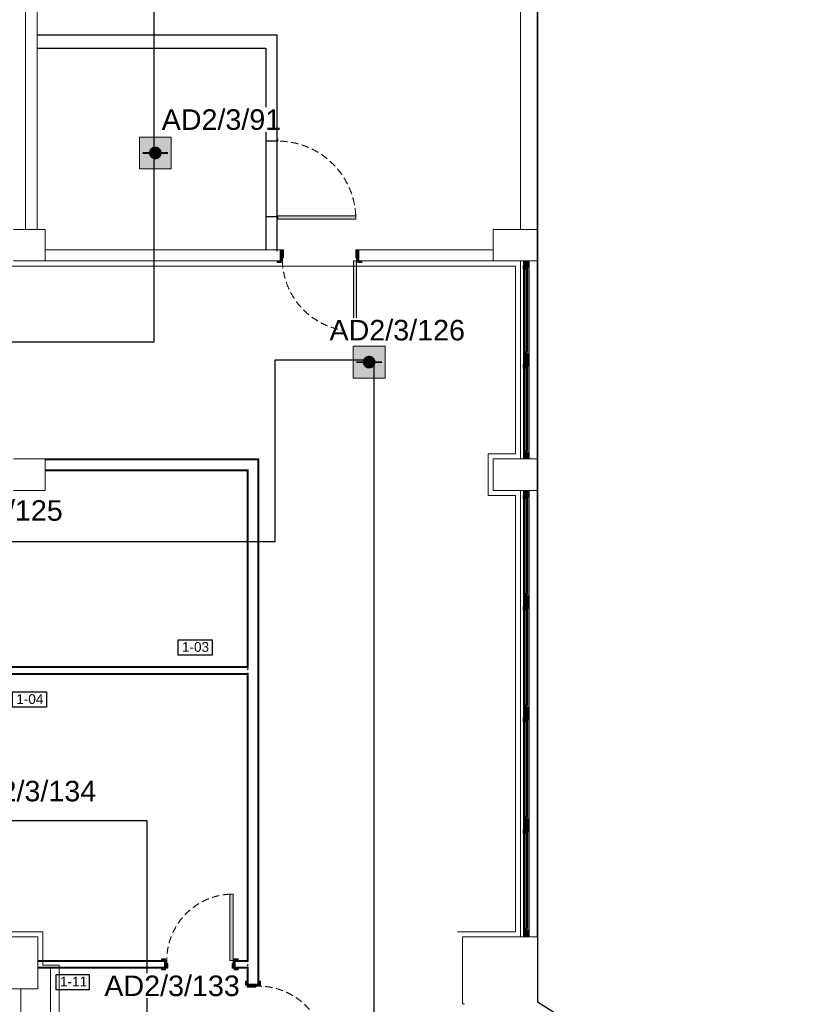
# Model space of a CAD drawing. Header units: millimetres. Extents: x -197461 to 862495, y -970068 to 63888.
# Tile 96 of 253: x -85600 to -77535, y -517800 to -507653. Entities that reach past the tile are written whole.
import ezdxf

# ---------------------------------------------------------------- set-up
doc = ezdxf.new("R2010")
doc.units = ezdxf.units.MM
doc.linetypes.add('Dashed', pattern=[112.5, 75, -37.5])
doc.linetypes.add('Hidden Line', pattern=[195.611112, 141.111112, -54.5])
doc.layers.get('0').update_dxf_attribs({"linetype": 'CONTINUOUS'})
for name, color, linetype in [('_Logi', 7, 'CONTINUOUS'), ('demont', 7, 'CONTINUOUS'), ('Durvis', 7, 'CONTINUOUS'), ('esoshas', 7, 'CONTINUOUS'), ('explikaacija#1_Pen_No__1_Pen_No__7', 7, 'CONTINUOUS'), ('Jaunas-W112', 7, 'CONTINUOUS'), ('PDF_Images', 7, 'CONTINUOUS'), ('UAS', 240, 'CONTINUOUS')]:
    doc.layers.add(name, color=color, linetype=linetype)
doc.styles.add('ARIAL', font='arialbd.ttf')
doc.styles.add('GENERATED_STYLE_1', font='arial.ttf')
doc.linetypes.add('Symbol-000', pattern='A,0,[2,AR-21.Shx,S=4.563492,R=0,X=0,Y=0],-625,0', length=625)
pattern_1 = [(225, (-87527.377, -519481.053), (21.47837, -21.47837), []), (315, (-87527.377, -519481.053), (-21.47837, -21.47837), [])]

# ---------------------------------------------------------------- blocks, each defined once
blk = doc.blocks.new('AD-proj')
at = {"lineweight": 5}
blk.add_lwpolyline([(-250, -250), (250, -250), (250, 250), (-250, 250)], close=True, dxfattribs=at)
at = {"const_width": 30}
blk.add_lwpolyline([(-200, 0), (200, 0)], dxfattribs=at)
at = {"const_width": 100}
blk.add_lwpolyline([(-50, 0, 1), (50, 0, 1)], format="xyb", close=True, dxfattribs=at)

msp = doc.modelspace()

# ---------------------------------------------------------------- hatches: boundary and pattern name
at = {"layer": '_Logi', "linetype": 'Continuous'}
for points in [[(-80389.25922, -510183.72068), (-80409.50922, -510183.72068), (-80409.50922, -510224.22068), (-80369.00922, -510224.22068), (-80369.00922, -510183.72068)], [(-80389.25922, -511115.2207), (-80369.00922, -511115.2207), (-80369.00922, -511074.7207), (-80409.50922, -511074.7207), (-80409.50922, -511115.2207)], [(-80389.25922, -511204.3207), (-80409.50922, -511204.3207), (-80409.50922, -511244.8207), (-80369.00922, -511244.8207), (-80369.00922, -511204.3207)], [(-80389.25922, -512135.82071), (-80369.00922, -512135.82071), (-80369.00922, -512095.32071), (-80409.50922, -512095.32071), (-80409.50922, -512135.82071)], [(-80389.25922, -512548.92071), (-80409.50922, -512548.92071), (-80409.50922, -512589.42071), (-80369.00922, -512589.42071), (-80369.00922, -512548.92071)], [(-80389.25922, -513610.02071), (-80369.00922, -513610.02071), (-80369.00922, -513569.52071), (-80409.50922, -513569.52071), (-80409.50922, -513610.02071)], [(-80389.25922, -513699.12071), (-80409.50922, -513699.12071), (-80409.50922, -513739.62071), (-80369.00922, -513739.62071), (-80369.00922, -513699.12071)], [(-80389.25922, -514760.22071), (-80369.00922, -514760.22071), (-80369.00922, -514719.72071), (-80409.50922, -514719.72071), (-80409.50922, -514760.22071)], [(-80389.25922, -514849.32071), (-80409.50922, -514849.32071), (-80409.50922, -514889.82071), (-80369.00922, -514889.82071), (-80369.00922, -514849.32071)], [(-80389.25922, -515910.42071), (-80369.00922, -515910.42071), (-80369.00922, -515869.92071), (-80409.50922, -515869.92071), (-80409.50922, -515910.42071)], [(-80389.25922, -515999.52071), (-80409.50922, -515999.52071), (-80409.50922, -516040.02071), (-80369.00922, -516040.02071), (-80369.00922, -515999.52071)], [(-80389.25922, -517060.62071), (-80369.00922, -517060.62071), (-80369.00922, -517020.12071), (-80409.50922, -517020.12071), (-80409.50922, -517060.62071)]]:
    msp.add_hatch(color=7, dxfattribs=at).paths.add_polyline_path(points, flags=0)
at = {"layer": 'Durvis', "linetype": 'Continuous', "lineweight": 0}
for points in [[(-82941.3959, -509709.52478), (-82136.2559, -509709.52478), (-82136.2559, -509672.98648), (-82941.3959, -509672.98648)], [(-82915.23083, -510025.77068), (-82915.23083, -510139.17068), (-82892.55083, -510139.17068), (-82892.55083, -510106.77068), (-82882.83083, -510106.77068), (-82882.83083, -510025.77068)], [(-82105.23083, -510139.17068), (-82105.23083, -510025.77068), (-82137.63083, -510025.77068), (-82137.63083, -510106.77068), (-82127.91083, -510106.77068), (-82127.91083, -510139.17068)], [(-82904.70083, -510139.17068), (-82945.20083, -510139.17068), (-82945.20083, -510154.56068), (-82904.70083, -510154.56068)], [(-82127.91083, -510139.17068), (-82160.31083, -510139.17068), (-82160.31083, -510863.31068), (-82127.91083, -510863.31068)], [(-82115.76083, -510154.56068), (-82075.26083, -510154.56068), (-82075.26083, -510139.17068), (-82115.76083, -510139.17068)], [(-80348.75922, -510139.17068), (-80409.50922, -510139.17068), (-80409.50922, -510179.22185), (-80365.63242, -510179.22185), (-80365.63242, -510183.72068), (-80365.63242, -510203.97068), (-80348.75922, -510203.97068)], [(-80348.75922, -511159.7707), (-80348.75922, -511094.9707), (-80365.63242, -511094.9707), (-80365.63242, -511115.2207), (-80365.63242, -511119.71954), (-80409.50922, -511119.71954), (-80409.50922, -511159.7707)], [(-80348.75922, -511159.7707), (-80409.50922, -511159.7707), (-80409.50922, -511199.82186), (-80365.63242, -511199.82186), (-80365.63242, -511204.3207), (-80365.63242, -511224.5707), (-80348.75922, -511224.5707)], [(-80348.75922, -512180.37071), (-80348.75922, -512115.57071), (-80365.63242, -512115.57071), (-80365.63242, -512135.82071), (-80365.63242, -512140.31955), (-80409.50922, -512140.31955), (-80409.50922, -512180.37071)], [(-80348.75922, -512504.37071), (-80409.50922, -512504.37071), (-80409.50922, -512544.42187), (-80365.63242, -512544.42187), (-80365.63242, -512548.92071), (-80365.63242, -512569.17071), (-80348.75922, -512569.17071)], [(-80348.75922, -513654.57071), (-80348.75922, -513589.77071), (-80365.63242, -513589.77071), (-80365.63242, -513610.02071), (-80365.63242, -513614.51955), (-80409.50922, -513614.51955), (-80409.50922, -513654.57071)], [(-80348.75922, -513654.57071), (-80409.50922, -513654.57071), (-80409.50922, -513694.62187), (-80365.63242, -513694.62187), (-80365.63242, -513699.12071), (-80365.63242, -513719.37071), (-80348.75922, -513719.37071)], [(-80348.75922, -514804.77071), (-80348.75922, -514739.97071), (-80365.63242, -514739.97071), (-80365.63242, -514760.22071), (-80365.63242, -514764.71955), (-80409.50922, -514764.71955), (-80409.50922, -514804.77071)], [(-80348.75922, -514804.77071), (-80409.50922, -514804.77071), (-80409.50922, -514844.82187), (-80365.63242, -514844.82187), (-80365.63242, -514849.32071), (-80365.63242, -514869.57071), (-80348.75922, -514869.57071)], [(-80348.75922, -515954.97071), (-80348.75922, -515890.17071), (-80365.63242, -515890.17071), (-80365.63242, -515910.42071), (-80365.63242, -515914.91955), (-80409.50922, -515914.91955), (-80409.50922, -515954.97071)], [(-80348.75922, -515954.97071), (-80409.50922, -515954.97071), (-80409.50922, -515995.02187), (-80365.63242, -515995.02187), (-80365.63242, -515999.52071), (-80365.63242, -516019.77071), (-80348.75922, -516019.77071)], [(-83400.83922, -517348.1707), (-83400.83922, -516664.5307), (-83433.23922, -516664.5307), (-83433.23922, -517348.1707)], [(-80348.75922, -517105.17071), (-80348.75922, -517040.37071), (-80365.63242, -517040.37071), (-80365.63242, -517060.62071), (-80365.63242, -517065.11955), (-80409.50922, -517065.11955), (-80409.50922, -517105.17071)], [(-84096.62922, -517348.1707), (-84096.62922, -517332.7807), (-84137.12922, -517332.7807), (-84137.12922, -517348.1707)], [(-84107.15922, -517429.1707), (-84074.75922, -517429.1707), (-84074.75922, -517380.5707), (-84084.47922, -517380.5707), (-84084.47922, -517348.1707), (-84107.15922, -517348.1707)], [(-83378.15922, -517348.1707), (-83400.83922, -517348.1707), (-83400.83922, -517380.5707), (-83410.55922, -517380.5707), (-83410.55922, -517429.1707), (-83378.15922, -517429.1707)], [(-83388.68922, -517332.7807), (-83388.68922, -517348.1707), (-83348.18922, -517348.1707), (-83348.18922, -517332.7807)], [(-84096.62922, -517444.5607), (-84096.62922, -517429.1707), (-84137.12922, -517429.1707), (-84137.12922, -517444.5607)], [(-83388.68922, -517429.1707), (-83388.68922, -517444.5607), (-83348.18922, -517444.5607), (-83348.18922, -517429.1707)], [(-83272.04922, -517601.7007), (-83256.65922, -517601.7007), (-83256.65922, -517561.2007), (-83272.04922, -517561.2007)], [(-83256.65922, -517591.1707), (-83256.65922, -517623.5707), (-83167.55922, -517623.5707), (-83167.55922, -517613.8507), (-83135.15922, -517613.8507), (-83135.15922, -517591.1707)], [(-83135.15922, -517601.7007), (-83119.76922, -517601.7007), (-83119.76922, -517561.2007), (-83135.15922, -517561.2007)]]:
    msp.add_hatch(color=7, dxfattribs=at).paths.add_polyline_path(points, flags=0)
at = {"layer": 'Jaunas-W112', "linetype": 'Continuous', "lineweight": 0}
for points in [[(-83135.15922, -512180.37071), (-85338.35921, -512180.37071), (-85338.35921, -512190.49571), (-83145.28422, -512190.49571)], [(-83135.15922, -517591.1707), (-83135.15922, -512180.37071), (-83145.28422, -512190.49571), (-83145.28422, -517591.1707)], [(-85338.35921, -512301.87071), (-83256.65922, -512301.87071), (-83246.53422, -512291.74571), (-85338.35921, -512291.74571)], [(-83246.53422, -514318.77071), (-83246.53422, -512291.74571), (-83256.65922, -512301.87071), (-83256.65922, -514318.77071)], [(-83256.65922, -514318.77071), (-88521.65921, -514318.77071), (-88511.53421, -514328.89571), (-83256.65922, -514328.89571)], [(-83246.53422, -514328.89571), (-83246.53422, -514318.77071), (-83256.65922, -514318.77071), (-83256.65922, -514328.89571)], [(-86901.65921, -514399.77071), (-83256.65922, -514399.77071), (-83256.65922, -514389.64571), (-86901.65921, -514389.64571)], [(-83246.53422, -514399.77071), (-83246.53422, -514389.64571), (-83256.65922, -514389.64571), (-83256.65922, -514399.77071)], [(-83246.53422, -517348.1707), (-83246.53422, -514399.77071), (-83256.65922, -514399.77071), (-83256.65922, -517348.1707)], [(-84107.15922, -517348.17071), (-85411.25921, -517348.17071), (-85411.25921, -517358.29571), (-84107.15922, -517358.29571)], [(-83256.65922, -517348.1707), (-83378.15922, -517348.1707), (-83378.15922, -517358.2957), (-83256.65922, -517358.2957)], [(-83246.53422, -517358.2957), (-83246.53422, -517348.1707), (-83256.65922, -517348.1707), (-83256.65922, -517358.2957)], [(-85411.25921, -517429.17071), (-84107.15922, -517429.17071), (-84107.15922, -517419.04571), (-85411.25921, -517419.04571)], [(-83378.15922, -517429.1707), (-83256.65922, -517429.1707), (-83256.65922, -517419.0457), (-83378.15922, -517419.0457)], [(-83246.53422, -517429.1707), (-83246.53422, -517419.0457), (-83256.65922, -517419.0457), (-83256.65922, -517429.1707)], [(-83256.65922, -517429.1707), (-83256.65922, -517591.1707), (-83246.53422, -517591.1707), (-83246.53422, -517429.1707)]]:
    msp.add_hatch(color=7, dxfattribs=at).paths.add_polyline_path(points, flags=0)
h = msp.add_hatch(dxfattribs=at)
h.set_pattern_fill('CONCRETE_BLOCK', scale=0.81, angle=180, style=0, pattern_type=2)
h.set_pattern_definition(pattern_1)
h.paths.add_polyline_path([(-83246.53422, -514389.64571), (-83246.53422, -514328.89571), (-83256.65922, -514328.89571), (-83256.65922, -514389.64571)], flags=0)
h = msp.add_hatch(dxfattribs=at)
h.set_pattern_fill('CONCRETE_BLOCK', scale=0.81, angle=180, style=0, pattern_type=2)
h.set_pattern_definition(pattern_1)
h.paths.add_polyline_path([(-83246.53422, -517419.0457), (-83246.53422, -517358.2957), (-83256.65922, -517358.2957), (-83256.65922, -517419.0457)], flags=0)
at = {"layer": 'UAS', "lineweight": 50, "true_color": 0xffffff}
h = msp.add_hatch(color=7, dxfattribs=at)
h.dxf.hatch_style = 1
h.paths.add_polyline_path([(-84235.12388, -509026.26181), (-84169.65294, -509026.26181, 1)], flags=16)
h.paths.add_polyline_path([(-84038.71107, -509189.93915), (-84038.71107, -508862.58446), (-84366.06576, -508862.58446), (-84366.06576, -509189.93915)])
h = msp.add_hatch(color=7, dxfattribs=at)
h.dxf.hatch_style = 1
h.paths.add_polyline_path([(-82031.55536, -511182.23008), (-81966.08442, -511182.23008, 1)], flags=16)
h.paths.add_polyline_path([(-81835.14254, -511345.90743), (-81835.14254, -511018.55273), (-82162.49724, -511018.55273), (-82162.49724, -511345.90743)])

# ---------------------------------------------------------------- linework, layer by layer
at = {"color": 7, "linetype": 'Symbol-000', "lineweight": 0}
for p, q in [((-80490.36302, -510191.6745), (-105331.37526, -510191.6745)), ((-80490.36302, -512127.86691), (-80490.36302, -510191.6745)), ((-80773.86302, -512556.87449), (-80773.86302, -512127.86691)), ((-80773.86302, -512127.86691), (-80490.36302, -512127.86691)), ((-80490.36302, -512556.87449), (-80773.86302, -512556.87449)), ((-80490.36302, -517052.66693), (-80490.36302, -512556.87449)), ((-85362.6062, -517051.80864), (-85843.58006, -517051.80864)), ((-85362.6062, -517397.60685), (-85362.6062, -517051.80864)), ((-81089.76307, -517052.66693), (-80822.60918, -517052.66693)), ((-80822.60918, -517052.66693), (-80490.36302, -517052.66693)), ((-85194.68518, -517397.60685), (-85362.6062, -517397.60685)), ((-85194.68518, -517397.60685), (-85194.68518, -520049.66688))]:
    msp.add_line(p, q, dxfattribs=at)
at = {"layer": '_Logi', "color": 7, "linetype": 'Continuous'}
for p, q in [((-80409.50922, -510224.22068), (-80409.50922, -510183.72068)), ((-80409.50922, -510183.72068), (-80389.25922, -510183.72068)), ((-80389.25922, -510183.72068), (-80369.00922, -510183.72068)), ((-80369.00922, -510183.72068), (-80369.00922, -510224.22068)), ((-80348.75922, -512180.37071), (-80348.75922, -510139.17068)), ((-80369.00922, -510224.22068), (-80409.50922, -510224.22068)), ((-80409.50922, -510224.22068), (-80409.50922, -511074.7207)), ((-80397.35922, -511074.7207), (-80397.35922, -510224.22068)), ((-80381.15922, -511074.7207), (-80381.15922, -510224.22068)), ((-80369.00922, -510224.22068), (-80369.00922, -511074.7207)), ((-80369.00922, -511074.7207), (-80409.50922, -511074.7207)), ((-80409.50922, -511074.7207), (-80409.50922, -511115.2207)), ((-80369.00922, -511115.2207), (-80369.00922, -511074.7207)), ((-80409.50922, -511115.2207), (-80389.25922, -511115.2207)), ((-80409.50922, -511244.8207), (-80409.50922, -511204.3207)), ((-80409.50922, -511204.3207), (-80389.25922, -511204.3207)), ((-80389.25922, -511115.2207), (-80369.00922, -511115.2207)), ((-80389.25922, -511204.3207), (-80369.00922, -511204.3207)), ((-80369.00922, -511204.3207), (-80369.00922, -511244.8207)), ((-80369.00922, -511244.8207), (-80409.50922, -511244.8207)), ((-80409.50922, -511244.8207), (-80409.50922, -512095.32071)), ((-80397.35922, -512095.32071), (-80397.35922, -511244.8207)), ((-80381.15922, -512095.32071), (-80381.15922, -511244.8207)), ((-80369.00922, -511244.8207), (-80369.00922, -512095.32071)), ((-80369.00922, -512095.32071), (-80409.50922, -512095.32071)), ((-80409.50922, -512095.32071), (-80409.50922, -512135.82071)), ((-80369.00922, -512135.82071), (-80369.00922, -512095.32071)), ((-80409.50922, -512135.82071), (-80389.25922, -512135.82071)), ((-80389.25922, -512135.82071), (-80369.00922, -512135.82071)), ((-80348.75922, -514804.77071), (-80348.75922, -512504.37071)), ((-80409.50922, -512589.42071), (-80409.50922, -512548.92071)), ((-80409.50922, -512548.92071), (-80389.25922, -512548.92071)), ((-80369.00922, -512589.42071), (-80409.50922, -512589.42071)), ((-80409.50922, -512589.42071), (-80409.50922, -513569.52071)), ((-80397.35922, -513569.52071), (-80397.35922, -512589.42071)), ((-80389.25922, -512548.92071), (-80369.00922, -512548.92071)), ((-80381.15922, -513569.52071), (-80381.15922, -512589.42071)), ((-80369.00922, -512548.92071), (-80369.00922, -512589.42071)), ((-80369.00922, -512589.42071), (-80369.00922, -513569.52071)), ((-80369.00922, -513569.52071), (-80409.50922, -513569.52071)), ((-80409.50922, -513569.52071), (-80409.50922, -513610.02071)), ((-80409.50922, -513610.02071), (-80389.25922, -513610.02071)), ((-80389.25922, -513610.02071), (-80369.00922, -513610.02071)), ((-80369.00922, -513610.02071), (-80369.00922, -513569.52071)), ((-80409.50922, -513739.62071), (-80409.50922, -513699.12071)), ((-80409.50922, -513699.12071), (-80389.25922, -513699.12071)), ((-80369.00922, -513739.62071), (-80409.50922, -513739.62071)), ((-80409.50922, -513739.62071), (-80409.50922, -514719.72071)), ((-80397.35922, -514719.72071), (-80397.35922, -513739.62071)), ((-80389.25922, -513699.12071), (-80369.00922, -513699.12071)), ((-80381.15922, -514719.72071), (-80381.15922, -513739.62071)), ((-80369.00922, -513699.12071), (-80369.00922, -513739.62071)), ((-80369.00922, -513739.62071), (-80369.00922, -514719.72071)), ((-80369.00922, -514719.72071), (-80409.50922, -514719.72071)), ((-80409.50922, -514719.72071), (-80409.50922, -514760.22071)), ((-80409.50922, -514760.22071), (-80389.25922, -514760.22071)), ((-80389.25922, -514760.22071), (-80369.00922, -514760.22071)), ((-80369.00922, -514760.22071), (-80369.00922, -514719.72071)), ((-80409.50922, -514889.82071), (-80409.50922, -514849.32071)), ((-80409.50922, -514849.32071), (-80389.25922, -514849.32071)), ((-80389.25922, -514849.32071), (-80369.00922, -514849.32071)), ((-80369.00922, -514849.32071), (-80369.00922, -514889.82071)), ((-80348.75922, -517105.17071), (-80348.75922, -514804.77071)), ((-80369.00922, -514889.82071), (-80409.50922, -514889.82071)), ((-80409.50922, -514889.82071), (-80409.50922, -515869.92071)), ((-80397.35922, -515869.92071), (-80397.35922, -514889.82071)), ((-80381.15922, -515869.92071), (-80381.15922, -514889.82071)), ((-80369.00922, -514889.82071), (-80369.00922, -515869.92071)), ((-80369.00922, -515869.92071), (-80409.50922, -515869.92071)), ((-80409.50922, -515869.92071), (-80409.50922, -515910.42071)), ((-80369.00922, -515910.42071), (-80369.00922, -515869.92071)), ((-80409.50922, -515910.42071), (-80389.25922, -515910.42071)), ((-80389.25922, -515910.42071), (-80369.00922, -515910.42071)), ((-80409.50922, -516040.02071), (-80409.50922, -515999.52071)), ((-80409.50922, -515999.52071), (-80389.25922, -515999.52071)), ((-80369.00922, -516040.02071), (-80409.50922, -516040.02071)), ((-80409.50922, -516040.02071), (-80409.50922, -517020.12071)), ((-80397.35922, -517020.12071), (-80397.35922, -516040.02071)), ((-80389.25922, -515999.52071), (-80369.00922, -515999.52071)), ((-80381.15922, -517020.12071), (-80381.15922, -516040.02071)), ((-80369.00922, -515999.52071), (-80369.00922, -516040.02071)), ((-80369.00922, -516040.02071), (-80369.00922, -517020.12071)), ((-80369.00922, -517020.12071), (-80409.50922, -517020.12071)), ((-80409.50922, -517020.12071), (-80409.50922, -517060.62071)), ((-80409.50922, -517060.62071), (-80389.25922, -517060.62071)), ((-80389.25922, -517060.62071), (-80369.00922, -517060.62071)), ((-80369.00922, -517060.62071), (-80369.00922, -517020.12071))]:
    msp.add_line(p, q, dxfattribs=at)
at = {"layer": 'demont', "color": 7, "linetype": 'Hidden Line', "lineweight": 0}
for p, q in [((-85411.25921, -512504.37071), (-85581.35921, -512504.37071)), ((-85581.35921, -517105.17071), (-85411.25921, -517105.17071))]:
    msp.add_line(p, q, dxfattribs=at)
at = {"layer": 'Durvis', "color": 7, "linetype": 'Continuous', "lineweight": 0}
for p, q in [((-82941.3959, -508904.38478), (-82941.3959, -508881.70478)), ((-82136.2559, -509672.98648), (-82941.3959, -509672.98648)), ((-82941.3959, -509672.98648), (-82941.3959, -509709.52478)), ((-82136.2559, -509709.52478), (-82136.2559, -509672.98648)), ((-82941.3959, -509709.52478), (-82136.2559, -509709.52478)), ((-82915.23083, -510025.77068), (-82882.83083, -510025.77068)), ((-82915.23083, -510139.17068), (-82915.23083, -510025.77068)), ((-82882.83083, -510025.77068), (-82882.83083, -510106.77068)), ((-82137.63083, -510106.77068), (-82137.63083, -510025.77068)), ((-82137.63083, -510025.77068), (-82105.23083, -510025.77068)), ((-82105.23083, -510025.77068), (-82105.23083, -510139.17068)), ((-82904.70083, -510139.17068), (-82945.20083, -510139.17068)), ((-82945.20083, -510139.17068), (-82945.20083, -510154.56068)), ((-82945.20083, -510154.56068), (-82904.70083, -510154.56068)), ((-82892.55083, -510139.17068), (-82915.23083, -510139.17068)), ((-82904.70083, -510154.56068), (-82904.70083, -510139.17068)), ((-82882.83083, -510106.77068), (-82892.55083, -510106.77068)), ((-82892.55083, -510106.77068), (-82892.55083, -510139.17068)), ((-82160.31083, -510863.31068), (-82160.31083, -510139.17068)), ((-82160.31083, -510139.17068), (-82127.91083, -510139.17068)), ((-82127.91083, -510106.77068), (-82137.63083, -510106.77068)), ((-82127.91083, -510139.17068), (-82127.91083, -510106.77068)), ((-82105.23083, -510139.17068), (-82127.91083, -510139.17068)), ((-82127.91083, -510139.17068), (-82127.91083, -510863.31068)), ((-82075.26083, -510139.17068), (-82115.76083, -510139.17068)), ((-82115.76083, -510139.17068), (-82115.76083, -510154.56068)), ((-82115.76083, -510154.56068), (-82075.26083, -510154.56068)), ((-82075.26083, -510154.56068), (-82075.26083, -510139.17068)), ((-80409.50922, -510179.22185), (-80409.50922, -510139.17068)), ((-80409.50922, -510139.17068), (-80348.75922, -510139.17068)), ((-80365.63242, -510179.22185), (-80409.50922, -510179.22185)), ((-80365.63242, -510183.72068), (-80365.63242, -510179.22185)), ((-80365.63242, -510203.97068), (-80365.63242, -510183.72068)), ((-80348.75922, -510139.17068), (-80348.75922, -510203.97068)), ((-80348.75922, -510203.97068), (-80365.63242, -510203.97068)), ((-82127.91083, -510863.31068), (-82160.31083, -510863.31068)), ((-80348.75922, -511094.9707), (-80365.63242, -511094.9707)), ((-80365.63242, -511094.9707), (-80365.63242, -511115.2207)), ((-80348.75922, -511159.7707), (-80348.75922, -511094.9707)), ((-80365.63242, -511119.71954), (-80409.50922, -511119.71954)), ((-80409.50922, -511119.71954), (-80409.50922, -511159.7707)), ((-80409.50922, -511199.82186), (-80409.50922, -511159.7707)), ((-80409.50922, -511159.7707), (-80348.75922, -511159.7707)), ((-80409.50922, -511159.7707), (-80348.75922, -511159.7707)), ((-80365.63242, -511199.82186), (-80409.50922, -511199.82186)), ((-80365.63242, -511115.2207), (-80365.63242, -511119.71954)), ((-80365.63242, -511204.3207), (-80365.63242, -511199.82186)), ((-80365.63242, -511224.5707), (-80365.63242, -511204.3207)), ((-80348.75922, -511159.7707), (-80348.75922, -511224.5707)), ((-80348.75922, -511224.5707), (-80365.63242, -511224.5707)), ((-80348.75922, -512115.57071), (-80365.63242, -512115.57071)), ((-80365.63242, -512115.57071), (-80365.63242, -512135.82071)), ((-80348.75922, -512180.37071), (-80348.75922, -512115.57071)), ((-80365.63242, -512140.31955), (-80409.50922, -512140.31955)), ((-80409.50922, -512140.31955), (-80409.50922, -512180.37071)), ((-80409.50922, -512180.37071), (-80348.75922, -512180.37071)), ((-80365.63242, -512135.82071), (-80365.63242, -512140.31955)), ((-80409.50922, -512544.42187), (-80409.50922, -512504.37071)), ((-80409.50922, -512504.37071), (-80348.75922, -512504.37071)), ((-80348.75922, -512504.37071), (-80348.75922, -512569.17071)), ((-80365.63242, -512544.42187), (-80409.50922, -512544.42187)), ((-80365.63242, -512548.92071), (-80365.63242, -512544.42187)), ((-80365.63242, -512569.17071), (-80365.63242, -512548.92071)), ((-80348.75922, -512569.17071), (-80365.63242, -512569.17071)), ((-80365.63242, -513614.51955), (-80409.50922, -513614.51955)), ((-80409.50922, -513614.51955), (-80409.50922, -513654.57071)), ((-80348.75922, -513589.77071), (-80365.63242, -513589.77071)), ((-80365.63242, -513589.77071), (-80365.63242, -513610.02071)), ((-80365.63242, -513610.02071), (-80365.63242, -513614.51955)), ((-80348.75922, -513654.57071), (-80348.75922, -513589.77071)), ((-80409.50922, -513694.62187), (-80409.50922, -513654.57071)), ((-80409.50922, -513654.57071), (-80348.75922, -513654.57071)), ((-80409.50922, -513654.57071), (-80348.75922, -513654.57071)), ((-80365.63242, -513694.62187), (-80409.50922, -513694.62187)), ((-80365.63242, -513699.12071), (-80365.63242, -513694.62187)), ((-80365.63242, -513719.37071), (-80365.63242, -513699.12071)), ((-80348.75922, -513719.37071), (-80365.63242, -513719.37071)), ((-80348.75922, -513654.57071), (-80348.75922, -513719.37071)), ((-80365.63242, -514764.71955), (-80409.50922, -514764.71955)), ((-80409.50922, -514764.71955), (-80409.50922, -514804.77071)), ((-80348.75922, -514739.97071), (-80365.63242, -514739.97071)), ((-80365.63242, -514739.97071), (-80365.63242, -514760.22071)), ((-80365.63242, -514760.22071), (-80365.63242, -514764.71955)), ((-80348.75922, -514804.77071), (-80348.75922, -514739.97071)), ((-80409.50922, -514844.82187), (-80409.50922, -514804.77071)), ((-80409.50922, -514804.77071), (-80348.75922, -514804.77071)), ((-80409.50922, -514804.77071), (-80348.75922, -514804.77071)), ((-80365.63242, -514844.82187), (-80409.50922, -514844.82187)), ((-80365.63242, -514849.32071), (-80365.63242, -514844.82187)), ((-80365.63242, -514869.57071), (-80365.63242, -514849.32071)), ((-80348.75922, -514804.77071), (-80348.75922, -514869.57071)), ((-80348.75922, -514869.57071), (-80365.63242, -514869.57071)), ((-80365.63242, -515914.91955), (-80409.50922, -515914.91955)), ((-80409.50922, -515914.91955), (-80409.50922, -515954.97071)), ((-80409.50922, -515995.02187), (-80409.50922, -515954.97071)), ((-80409.50922, -515954.97071), (-80348.75922, -515954.97071)), ((-80409.50922, -515954.97071), (-80348.75922, -515954.97071)), ((-80348.75922, -515890.17071), (-80365.63242, -515890.17071)), ((-80365.63242, -515890.17071), (-80365.63242, -515910.42071)), ((-80365.63242, -515910.42071), (-80365.63242, -515914.91955)), ((-80348.75922, -515954.97071), (-80348.75922, -515890.17071)), ((-80348.75922, -515954.97071), (-80348.75922, -516019.77071)), ((-80365.63242, -515995.02187), (-80409.50922, -515995.02187)), ((-80365.63242, -515999.52071), (-80365.63242, -515995.02187)), ((-80365.63242, -516019.77071), (-80365.63242, -515999.52071)), ((-80348.75922, -516019.77071), (-80365.63242, -516019.77071)), ((-83400.83922, -516664.5307), (-83433.23922, -516664.5307)), ((-83433.23922, -516664.5307), (-83433.23922, -517348.1707)), ((-83400.83922, -517348.1707), (-83400.83922, -516664.5307)), ((-80365.63242, -517065.11955), (-80409.50922, -517065.11955)), ((-80409.50922, -517065.11955), (-80409.50922, -517105.17071)), ((-80348.75922, -517040.37071), (-80365.63242, -517040.37071)), ((-80365.63242, -517040.37071), (-80365.63242, -517060.62071)), ((-80365.63242, -517060.62071), (-80365.63242, -517065.11955)), ((-80348.75922, -517105.17071), (-80348.75922, -517040.37071)), ((-80409.50922, -517105.17071), (-80348.75922, -517105.17071)), ((-84137.12922, -517348.1707), (-84137.12922, -517332.7807)), ((-84137.12922, -517332.7807), (-84096.62922, -517332.7807)), ((-84096.62922, -517348.1707), (-84137.12922, -517348.1707)), ((-84084.47922, -517348.1707), (-84107.15922, -517348.1707)), ((-84107.15922, -517348.1707), (-84107.15922, -517429.1707)), ((-84096.62922, -517332.7807), (-84096.62922, -517348.1707)), ((-84084.47922, -517380.5707), (-84084.47922, -517348.1707)), ((-84074.75922, -517380.5707), (-84084.47922, -517380.5707)), ((-84074.75922, -517429.1707), (-84074.75922, -517380.5707)), ((-83433.23922, -517348.1707), (-83400.83922, -517348.1707)), ((-83400.83922, -517380.5707), (-83410.55922, -517380.5707)), ((-83410.55922, -517380.5707), (-83410.55922, -517429.1707)), ((-83378.15922, -517348.1707), (-83400.83922, -517348.1707)), ((-83400.83922, -517348.1707), (-83400.83922, -517380.5707)), ((-83388.68922, -517332.7807), (-83348.18922, -517332.7807)), ((-83388.68922, -517348.1707), (-83388.68922, -517332.7807)), ((-83348.18922, -517348.1707), (-83388.68922, -517348.1707)), ((-83378.15922, -517429.1707), (-83378.15922, -517348.1707)), ((-83348.18922, -517332.7807), (-83348.18922, -517348.1707)), ((-84137.12922, -517444.5607), (-84137.12922, -517429.1707)), ((-84137.12922, -517429.1707), (-84096.62922, -517429.1707)), ((-84096.62922, -517444.5607), (-84137.12922, -517444.5607)), ((-84107.15922, -517429.1707), (-84074.75922, -517429.1707)), ((-84096.62922, -517429.1707), (-84096.62922, -517444.5607)), ((-83410.55922, -517429.1707), (-83378.15922, -517429.1707)), ((-83388.68922, -517429.1707), (-83348.18922, -517429.1707)), ((-83388.68922, -517444.5607), (-83388.68922, -517429.1707)), ((-83348.18922, -517444.5607), (-83388.68922, -517444.5607)), ((-83348.18922, -517429.1707), (-83348.18922, -517444.5607)), ((-83272.04922, -517601.7007), (-83272.04922, -517561.2007)), ((-83272.04922, -517561.2007), (-83256.65922, -517561.2007)), ((-83256.65922, -517601.7007), (-83272.04922, -517601.7007)), ((-83256.65922, -517561.2007), (-83256.65922, -517601.7007)), ((-83256.65922, -517591.1707), (-83256.65922, -517623.5707)), ((-83135.15922, -517591.1707), (-83256.65922, -517591.1707)), ((-83135.15922, -517601.7007), (-83135.15922, -517561.2007)), ((-83135.15922, -517561.2007), (-83119.76922, -517561.2007)), ((-83135.15922, -517613.8507), (-83135.15922, -517591.1707)), ((-83119.76922, -517601.7007), (-83135.15922, -517601.7007)), ((-83119.76922, -517561.2007), (-83119.76922, -517601.7007)), ((-83256.65922, -517623.5707), (-83167.55922, -517623.5707)), ((-83167.55922, -517623.5707), (-83167.55922, -517613.8507)), ((-83167.55922, -517613.8507), (-83135.15922, -517613.8507))]:
    msp.add_line(p, q, dxfattribs=at)
at = {"layer": 'Durvis', "color": 7, "linetype": 'Dashed', "lineweight": 0}
for centre, radius, start, end in [((-82941.3959, -509709.52478), 805.14, 2.716457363, 90), ((-82146.7745, -510117.33764), 746.09585, 181.676889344, 268.960431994), ((-83400.83922, -517348.1707), 683.64, 92.71645735, 180), ((-83135.15922, -518297.4907), 683.64, 2.716457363, 90)]:
    msp.add_arc(centre, radius, start, end, dxfattribs=at)
at = {"layer": 'esoshas', "color": 7, "linetype": 'Continuous', "lineweight": 20}
for p, q in [((-80267.75922, -509815.17068), (-80267.75922, -504652.55118)), ((-85541.65058, -505181.17091), (-85541.65058, -509815.17068)), ((-85420.15058, -509815.17068), (-85420.15058, -505183.13158)), ((-80437.85921, -505192.2888), (-80437.85921, -509815.17068)), ((-85662.35921, -509815.17068), (-85338.35921, -509815.17068)), ((-85558.71496, -509815.17068), (-85437.21496, -509815.17068)), ((-85338.35921, -509815.17068), (-85338.35921, -510139.17068)), ((-80721.35921, -510139.17068), (-80721.35921, -509815.17068)), ((-80721.35921, -509815.17068), (-80267.75922, -509815.17068)), ((-80437.85921, -509815.17068), (-80267.75922, -509815.17068)), ((-80267.75922, -509815.17068), (-80267.75922, -510139.17068)), ((-82915.23083, -510025.77068), (-85338.35921, -510025.77068)), ((-85338.35921, -510025.77068), (-85338.35921, -510139.17068)), ((-82915.23083, -510139.17068), (-82915.23083, -510025.77068)), ((-80721.35921, -510025.77068), (-82105.23083, -510025.77068)), ((-82105.23083, -510025.77068), (-82105.23083, -510139.17068)), ((-80721.35921, -510139.17068), (-80721.35921, -510025.77068)), ((-85338.35921, -510139.17068), (-85662.35921, -510139.17068)), ((-85338.35921, -510139.17068), (-82915.23083, -510139.17068)), ((-82105.23083, -510139.17068), (-80721.35921, -510139.17068)), ((-80267.75922, -510139.17068), (-80721.35921, -510139.17068)), ((-85338.35921, -512180.37071), (-85662.35921, -512180.37071)), ((-85338.35921, -512504.37071), (-85338.35921, -512180.37071)), ((-80721.35921, -512180.37071), (-80721.35921, -512504.37071)), ((-80267.75922, -512180.37071), (-80721.35921, -512180.37071)), ((-80267.75922, -512504.37071), (-80267.75922, -512180.37071)), ((-85662.35921, -512504.37071), (-85338.35921, -512504.37071)), ((-80721.35921, -512504.37071), (-80267.75922, -512504.37071)), ((-85581.35921, -517105.17071), (-85796.00921, -517105.17071)), ((-85411.25921, -517105.17071), (-85581.35921, -517105.17071)), ((-85411.25921, -517429.17071), (-85411.25921, -517105.17071)), ((-81037.25922, -517793.67072), (-81037.25922, -517105.17071)), ((-81037.25922, -517105.17071), (-80822.60921, -517105.17071)), ((-80822.60921, -517105.17071), (-80267.75922, -517105.17071)), ((-85411.25921, -517639.77071), (-85411.25921, -517429.17071)), ((-85281.65922, -517429.17071), (-85411.25921, -517429.17071)), ((-85411.25921, -517429.17071), (-85411.25921, -517639.77068)), ((-85281.65922, -520102.17068), (-85281.65922, -517429.17071)), ((-85796.00921, -517639.77071), (-85411.25921, -517639.77071)), ((-85411.25921, -517639.77068), (-85589.45919, -517639.77068)), ((-85589.45919, -517639.77068), (-85589.45919, -520409.97074)), ((-81020.85216, -517793.67072), (-81037.25922, -517793.67072)), ((-81024.1294, -517800.23042), (-81020.85216, -517793.67072))]:
    msp.add_line(p, q, dxfattribs=at)
at = {"layer": 'esoshas', "color": 7, "linetype": 'Continuous', "lineweight": 0}
for p, q in [((-80437.85921, -512180.37072), (-80437.85921, -510139.17068)), ((-80437.85921, -510139.17068), (-80437.85921, -512180.37071)), ((-80267.75922, -510139.17068), (-80437.85921, -510139.17068)), ((-80267.75922, -512180.37071), (-80267.75922, -510139.17068)), ((-80721.35921, -512504.37068), (-80721.35921, -512180.37072)), ((-80721.35921, -512180.37072), (-80437.85921, -512180.37072)), ((-80437.85921, -512180.37071), (-80267.75922, -512180.37071)), ((-80437.85921, -512504.37068), (-80721.35921, -512504.37068)), ((-80437.85921, -517105.17074), (-80437.85921, -512504.37068)), ((-80437.85921, -512504.37071), (-80437.85921, -517105.17071)), ((-80267.75922, -512504.37071), (-80437.85921, -512504.37071)), ((-80267.75922, -517105.17071), (-80267.75922, -512504.37071)), ((-81037.25926, -517793.67076), (-81037.25926, -517105.17074)), ((-81037.25926, -517105.17074), (-80822.60918, -517105.17074)), ((-80822.60918, -517105.17074), (-80437.85921, -517105.17074)), ((-80437.85921, -517105.17071), (-80267.75922, -517105.17071)), ((-81020.85216, -517793.67076), (-81037.25926, -517793.67076)), ((-81030.49115, -517797.05209), (-81024.12932, -517800.23036)), ((-81024.12932, -517800.23036), (-81020.85216, -517793.67076))]:
    msp.add_line(p, q, dxfattribs=at)
at = {"layer": 'explikaacija#1_Pen_No__1_Pen_No__7', "linetype": 'Continuous', "flags": 128}
for points in [[(-83966.75188, -514044.19368), (-83616.05835, -514044.19368), (-83616.05835, -514201.33665), (-83966.75188, -514201.33665)], [(-85674.38069, -514581.56154), (-85323.68717, -514581.56154), (-85323.68717, -514738.70451), (-85674.38069, -514738.70451)], [(-85223.27531, -517493.01441), (-84882.76023, -517493.01441), (-84882.76023, -517650.15737), (-85223.27531, -517650.15737)]]:
    msp.add_lwpolyline(points, close=True, dxfattribs=at)
at = {"layer": 'Jaunas-W112', "color": 7, "linetype": 'Continuous', "lineweight": 0}
for p, q in [((-83135.15922, -512180.37071), (-85338.35921, -512180.37071)), ((-85338.35921, -512190.49571), (-85338.35921, -512180.37071)), ((-83145.28422, -512190.49571), (-85338.35921, -512190.49571)), ((-85338.35921, -512291.74571), (-85338.35921, -512190.49571)), ((-83145.28422, -514328.89571), (-83145.28422, -512190.49571)), ((-83135.15922, -517591.1707), (-83135.15922, -512180.37071)), ((-85338.35921, -512291.74571), (-83246.53422, -512291.74571)), ((-85338.35921, -512301.87071), (-85338.35921, -512291.74571)), ((-85338.35921, -512301.87071), (-83256.65922, -512301.87071)), ((-83256.65922, -512301.87071), (-83256.65922, -514318.77071)), ((-83246.53422, -512291.74571), (-83246.53422, -514328.89571)), ((-83256.65922, -514318.77071), (-88521.65921, -514318.77071)), ((-83256.65922, -514328.89571), (-86911.78421, -514328.89571)), ((-83246.53422, -514328.89571), (-83256.65922, -514328.89571)), ((-83145.28422, -514389.64571), (-83145.28422, -514328.89571)), ((-86911.78421, -514389.64571), (-83256.65922, -514389.64571)), ((-86901.65921, -514399.77071), (-83256.65922, -514399.77071)), ((-83256.65922, -514389.64571), (-83246.53422, -514389.64571)), ((-83256.65922, -514399.77071), (-83256.65922, -517348.1707)), ((-83246.53422, -514389.64571), (-83246.53422, -517358.2957)), ((-83145.28422, -517358.2957), (-83145.28422, -514389.64571)), ((-84107.15922, -517348.17071), (-85411.25921, -517348.17071)), ((-85411.25921, -517348.17071), (-85411.25921, -517358.29571)), ((-84107.15922, -517358.29571), (-85411.25921, -517358.29571)), ((-85411.25921, -517358.29571), (-85411.25921, -517419.04571)), ((-84107.15922, -517348.17071), (-84107.15922, -517358.29571)), ((-84107.15922, -517358.29571), (-84107.15922, -517419.04571)), ((-83256.65922, -517348.1707), (-83378.15922, -517348.1707)), ((-83378.15922, -517348.1707), (-83378.15922, -517358.2957)), ((-83256.65922, -517358.2957), (-83378.15922, -517358.2957)), ((-83378.15922, -517358.2957), (-83378.15922, -517419.0457)), ((-83246.53422, -517358.2957), (-83256.65922, -517358.2957)), ((-83145.28422, -517419.0457), (-83145.28422, -517358.2957)), ((-85411.25921, -517419.04571), (-84107.15922, -517419.04571)), ((-85411.25921, -517419.04571), (-85411.25921, -517429.17071)), ((-85411.25921, -517429.17071), (-84107.15922, -517429.17071)), ((-84107.15922, -517419.04571), (-84107.15922, -517429.17071)), ((-83378.15922, -517419.0457), (-83256.65922, -517419.0457)), ((-83378.15922, -517419.0457), (-83378.15922, -517429.1707)), ((-83378.15922, -517429.1707), (-83256.65922, -517429.1707)), ((-83256.65922, -517419.0457), (-83246.53422, -517419.0457)), ((-83256.65922, -517429.1707), (-83256.65922, -517591.1707)), ((-83246.53422, -517419.0457), (-83246.53422, -517591.1707)), ((-83145.28422, -517591.1707), (-83145.28422, -517419.0457)), ((-83256.65922, -517591.1707), (-83246.53422, -517591.1707)), ((-83246.53422, -517591.1707), (-83145.28422, -517591.1707)), ((-83145.28422, -517591.1707), (-83135.15922, -517591.1707))]:
    msp.add_line(p, q, dxfattribs=at)
at = {"layer": 'PDF_Images', "color": 7}
for p, q in [((-82945.0369, -507811.70507), (-85421.79885, -507811.70507)), ((-82945.0369, -510036.90978), (-82945.0369, -507811.70507)), ((-85415.17733, -507946.43426), (-83062.25205, -507946.43426)), ((-83062.25205, -507946.43426), (-83062.25205, -510027.1989))]:
    msp.add_line(p, q, dxfattribs=at)
at = {"layer": 'PDF_Images', "color": 18, "true_color": 0x000000}
for p, q in [((-82941.89464, -508905.12541), (-83063.09932, -508905.12541)), ((-82941.89464, -509685.8806), (-83063.09932, -509685.8806))]:
    msp.add_line(p, q, dxfattribs=at)
at = {"layer": 'PDF_Images', "color": 7}
msp.add_lwpolyline([(-109216.7808, -517261.311), (-109216.7808, -504649.8834), (-80264.7685, -504649.8834), (-80264.7685, -517775.74588), (-69511.51781, -524519.26582), (-69511.51781, -524519.26582)], dxfattribs=at)
at = {"layer": 'UAS', "color": 1}
for points in [[(-100007.01442, -512053.48455), (-100007.01442, -510972.88016), (-84213.26533, -510972.88016), (-84213.26533, -506921.91322), (-82477.47126, -506921.91322), (-82477.47126, -506837.30099), (-85652.71345, -506837.30099), (-85652.71345, -507450.76699), (-96596.1651, -507450.76699), (-96596.1651, -508430.28553), (-96659.88864, -508430.28553), (-96659.88864, -505819.39457), (-99123.839, -505819.39457), (-99123.839, -508366.60497), (-100500.74141, -508366.60497)], [(-101049.0771, -514616.54988), (-95761.10691, -514616.54988), (-95761.10691, -513031.81428), (-82968.01274, -513031.81428), (-82968.01274, -511158.9179), (-81949.89491, -511158.9179), (-81949.89491, -518649.79374), (-68839.41438, -526213.50283)], [(-69042.05552, -526753.51691), (-81718.42358, -519508.30769), (-84285.22033, -519508.30769), (-84285.22033, -515908.20569), (-89769.75511, -515908.20569), (-89769.75511, -514648.2355), (-89928.4416, -514648.2355), (-89928.4416, -516800.50388), (-92626.25911, -516800.50388), (-92626.25911, -515318.10359), (-95271.77003, -515318.10359), (-95271.77003, -512104.33681), (-99969.76539, -512104.33681)]]:
    msp.add_lwpolyline(points, dxfattribs=at)

# ---------------------------------------------------------------- block references
at = {"layer": 'UAS', "xscale": 0.6547093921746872, "yscale": 0.6547093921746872, "zscale": 0.6547093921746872}
for p in [(-84202.38841, -509026.26181), (-81998.81989, -511182.23008)]:
    msp.add_blockref('AD-proj', p, dxfattribs=at)

# ---------------------------------------------------------------- texts
at = {"layer": 'explikaacija#1_Pen_No__1_Pen_No__7', "linetype": 'Continuous', "char_height": 100, "attachment_point": 7, "style": 'GENERATED_STYLE_1'}
for s, insert in [('{ 1-03 }', (-83966.75188, -514168.79189)), ('{ 1-04 }', (-85674.38069, -514706.02582)), ('{ 1-11 }', (-85223.27531, -517615.87155))]:
    msp.add_mtext(s, dxfattribs=dict(at, insert=insert))

# ---------------------------------------------------------------- next in the draw order: texts
at = {"layer": 'UAS', "color": 251, "linetype": 'Continuous', "lineweight": 20, "true_color": 0x636466, "char_height": 211.4384766, "width": 1051.7117129, "attachment_point": 5, "style": 'ARIAL', "bg_fill": 3, "box_fill_scale": 1.1, "bg_fill_color": 256, "bg_fill_transparency": 0}
for s, insert in [('\\A1;{\\fArial|b0|i0|c186|p34;\\C1;AD2/3/91}', (-83520.77189, -508684.05133)), ('\\A1;{\\fArial|b0|i0|c186|p34;\\C1;AD2/3/126}', (-81709.50951, -510854.03485)), ('\\A1;{\\fArial|b0|i0|c186|p34;\\C1;AD2/3/125}', (-85853.82876, -512712.16805)), ('\\A1;{\\fArial|b0|i0|c186|p34;\\C1;AD2/3/134}', (-85509.28528, -515604.30523)), ('\\A1;{\\fArial|b0|i0|c186|p34;\\C1;AD2/3/133}', (-84029.83092, -517611.09516))]:
    msp.add_mtext(s, dxfattribs=dict(at, insert=insert))

doc.saveas('drawing.dxf')
